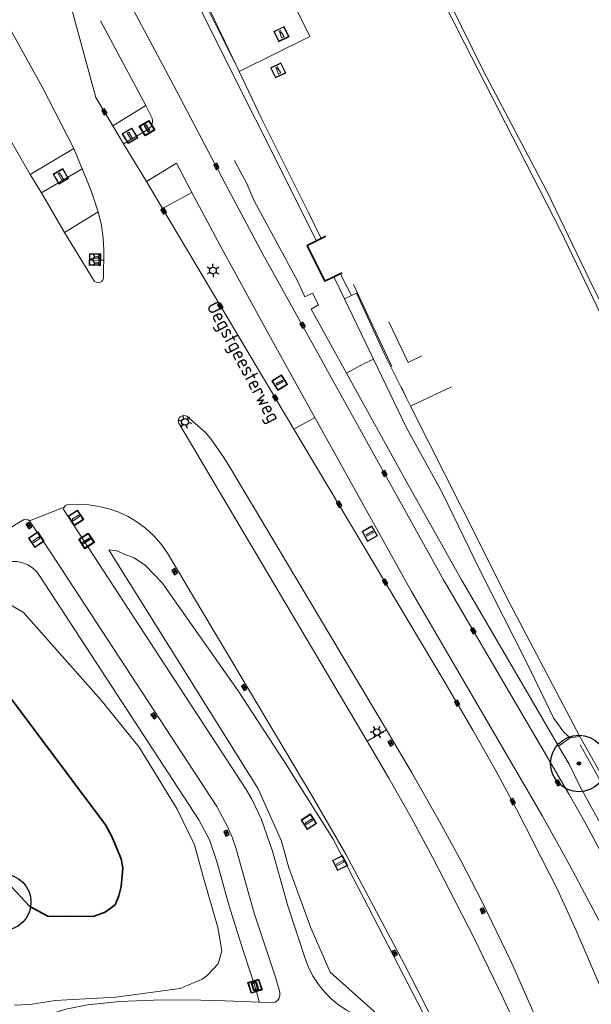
# Model space of a CAD drawing. Header units: metres. Extents: x 92877 to 94117, y 464509 to 465451.
# Tile 97 of 102: x 93494 to 93545, y 465246 to 465333. Entities that reach past the tile are written whole.
import ezdxf
from ezdxf.enums import TextEntityAlignment as Align

# ---------------------------------------------------------------- set-up
doc = ezdxf.new("R2010")
doc.units = ezdxf.units.M
doc.linetypes.add('IE-TERREINAFSCHEIDING', pattern=[10, 8, -2])
doc.layers.get('0').update_dxf_attribs({"linetype": 'CONTINUOUS'})
for name, color, linetype, lineweight in [('B-WE-GK-BESCHOEIING-G', 252, 'GK-BESCHOEIING', 35), ('B-WE-GK-BESCHOEIING_DAMWAND-G', 252, 'GK-BESCHOEIING', 18), ('B-WE-GR-BEPLANTING_CULTUUR-G', 252, 'CONTINUOUS', 18), ('B-WE-GR-BOOM-S', 90, 'CONTINUOUS', 25), ('B-WE-IE-MEUBILAIR_WATERWEGMEUBILAIR_MEERPAAL-S', 252, 'CONTINUOUS', 18), ('B-WE-IE-TERREINAFSCHEIDING-G', 252, 'IE-TERREINAFSCHEIDING', 18), ('B-WE-KL-ET_LS_OV_LICHTMAST-S', 252, 'CONTINUOUS', 25), ('B-WE-OG-TOPOGRAFIE_BEBOUWING-GV', 252, 'CONTINUOUS', 35), ('B-WE-OG-TOPOGRAFIE_STRAATNAAM-T18', 7, 'CONTINUOUS', 18), ('B-WE-OG-TOPOGRAFIE_WATER-GV', 252, 'CONTINUOUS', 18), ('B-WE-OG-WATER_WOONBOOTLOCATIE-G', 252, 'CONTINUOUS', 18), ('B-WE-RI-HWA_KOLK-S', 252, 'CONTINUOUS', 25), ('B-WE-VH-VERHARDING-GV', 252, 'CONTINUOUS', 18), ('B-WE-VW-BEWEGWIJZERING-S', 252, 'CONTINUOUS', 25), ('B-WE-VW-OV_DRAAGCONSTRUCTIE-S', 252, 'CONTINUOUS', 15), ('B-WE-VW-VRI-S', 252, 'CONTINUOUS', 25), ('B-WE-VW-VRI_DRAAGCONSTRUCTIE-S', 252, 'CONTINUOUS', 0)]:
    doc.layers.add(name, color=color, linetype=linetype, lineweight=lineweight)
doc.styles.get("Standard").update_dxf_attribs({"font": 'isocp.shx'})
doc.linetypes.add('GK-BESCHOEIING', pattern='A,30,-5,[1,NLCS.SHX,S=1,R=0,X=0,Y=0],-5', length=40)

# ---------------------------------------------------------------- blocks, each defined once
blk = doc.blocks.new('Q_DRUKKNOPPAAL')
for points in [[(-0.5, 0.5), (0.5, 0.5), (0.5, -0.5), (-0.5, -0.5)], [(-0.08, 0.333), (0.071, 0.333), (0.071, -0.329), (-0.08, -0.329)]]:
    blk.add_lwpolyline(points, close=True)
blk.add_lwpolyline([(-0.442, 0.464), (0.438, 0.464, -0.414214), (0.459, 0.442), (0.459, -0.437, -0.414214), (0.438, -0.459), (-0.442, -0.459, -0.414214), (-0.463, -0.437), (-0.463, 0.442), (-0.463, 0.444), (-0.463, 0.446), (-0.463, 0.448), (-0.462, 0.45), (-0.461, 0.451), (-0.46, 0.453), (-0.459, 0.455), (-0.458, 0.456), (-0.457, 0.457), (-0.456, 0.459), (-0.454, 0.46), (-0.453, 0.461), (-0.451, 0.462), (-0.449, 0.462), (-0.447, 0.463), (-0.446, 0.463), (-0.444, 0.464), (-0.442, 0.464)], format="xyb")
blk = doc.blocks.new('Q_VERKEERSBORDPAAL')
for points in [[(-0.5, 0.5), (0.5, 0.5), (0.5, -0.5), (-0.5, -0.5)], [(-0.08, 0.333), (0.071, 0.333), (0.071, -0.329), (-0.08, -0.329)]]:
    blk.add_lwpolyline(points, close=True)
blk.add_lwpolyline([(-0.442, 0.464), (0.438, 0.464, -0.414214), (0.459, 0.442), (0.459, -0.437, -0.414214), (0.438, -0.459), (-0.442, -0.459, -0.414214), (-0.463, -0.437), (-0.463, 0.442), (-0.463, 0.444), (-0.463, 0.446), (-0.463, 0.448), (-0.462, 0.45), (-0.461, 0.451), (-0.46, 0.453), (-0.459, 0.455), (-0.458, 0.456), (-0.457, 0.457), (-0.456, 0.459), (-0.454, 0.46), (-0.453, 0.461), (-0.451, 0.462), (-0.449, 0.462), (-0.447, 0.463), (-0.446, 0.463), (-0.444, 0.464), (-0.442, 0.464)], format="xyb")
blk = doc.blocks.new('Q_VERKEERSREGELINSTALLATIEPAAL')
for points in [[(-0.5, 0.5), (0.5, 0.5), (0.5, -0.5), (-0.5, -0.5)], [(-0.08, 0.333), (0.071, 0.333), (0.071, -0.329), (-0.08, -0.329)]]:
    blk.add_lwpolyline(points, close=True)
blk.add_lwpolyline([(-0.442, 0.464), (0.438, 0.464, -0.414214), (0.459, 0.442), (0.459, -0.437, -0.414214), (0.438, -0.459), (-0.442, -0.459, -0.414214), (-0.463, -0.437), (-0.463, 0.442), (-0.463, 0.444), (-0.463, 0.446), (-0.463, 0.448), (-0.462, 0.45), (-0.461, 0.451), (-0.46, 0.453), (-0.459, 0.455), (-0.458, 0.456), (-0.457, 0.457), (-0.456, 0.459), (-0.454, 0.46), (-0.453, 0.461), (-0.451, 0.462), (-0.449, 0.462), (-0.447, 0.463), (-0.446, 0.463), (-0.444, 0.464), (-0.442, 0.464)], format="xyb")
blk = doc.blocks.new('Q_LICHTMAST')
for points in [[(-0.26, 0.15), (-0.52, 0.3)], [(0, 0.3), (0, 0.6)], [(0.26, 0.15), (0.52, 0.3)], [(-0.26, -0.15), (-0.52, -0.3)], [(0, -0.3), (0, -0.6)], [(0.26, -0.15), (0.52, -0.3)]]:
    blk.add_lwpolyline(points)
blk.add_circle((0, 0), 0.3)
blk = doc.blocks.new('Q_WEGWIJZER')
for points in [[(-0.5, 0.5), (0.5, 0.5), (0.5, -0.5), (-0.5, -0.5)], [(-0.369, 0.22), (0.358, 0.22), (0.358, -0.214), (-0.369, -0.214)]]:
    blk.add_lwpolyline(points, close=True)
for points in [[(-0.442, 0.464), (0.438, 0.464, -0.414214), (0.459, 0.442), (0.459, -0.437, -0.414214), (0.438, -0.459), (-0.442, -0.459, -0.414214), (-0.463, -0.437), (-0.463, 0.442), (-0.463, 0.444), (-0.463, 0.446), (-0.463, 0.448), (-0.462, 0.45), (-0.461, 0.451), (-0.46, 0.453), (-0.459, 0.455), (-0.458, 0.456), (-0.457, 0.457), (-0.456, 0.459), (-0.454, 0.46), (-0.453, 0.461), (-0.451, 0.462), (-0.449, 0.462), (-0.447, 0.463), (-0.446, 0.463), (-0.444, 0.464), (-0.442, 0.464)], [(-0.287, 0.16), (0.281, 0.16, -0.414214), (0.303, 0.139), (0.303, -0.134, -0.414214), (0.281, -0.156), (-0.287, -0.156, -0.414214), (-0.308, -0.134), (-0.308, 0.139), (-0.308, 0.14), (-0.308, 0.142), (-0.307, 0.144), (-0.307, 0.146), (-0.306, 0.148), (-0.305, 0.149), (-0.304, 0.151), (-0.303, 0.152), (-0.302, 0.154), (-0.3, 0.155), (-0.299, 0.156), (-0.297, 0.157), (-0.296, 0.158), (-0.294, 0.159), (-0.292, 0.159), (-0.29, 0.16), (-0.288, 0.16), (-0.287, 0.16)]]:
    blk.add_lwpolyline(points, format="xyb")
blk = doc.blocks.new('Q_MEERPAAL')
for points in [[(-0.5, 0.5), (0.5, 0.5), (0.5, -0.5), (-0.5, -0.5)], [(-0.076, 0.32), (0.068, 0.32), (0.068, 0.17), (-0.076, 0.17)]]:
    blk.add_lwpolyline(points, close=True)
blk.add_lwpolyline([(-0.442, 0.464), (0.438, 0.464, -0.414214), (0.459, 0.442), (0.459, -0.437, -0.414214), (0.438, -0.459), (-0.442, -0.459, -0.414214), (-0.463, -0.437), (-0.463, 0.442), (-0.463, 0.444), (-0.463, 0.446), (-0.463, 0.448), (-0.462, 0.45), (-0.461, 0.451), (-0.46, 0.453), (-0.459, 0.455), (-0.458, 0.456), (-0.457, 0.457), (-0.456, 0.459), (-0.454, 0.46), (-0.453, 0.461), (-0.451, 0.462), (-0.449, 0.462), (-0.447, 0.463), (-0.446, 0.463), (-0.444, 0.464), (-0.442, 0.464)], format="xyb")
for points in [[(-0.076, 0.124), (-0.136, -0.311)], [(-0.076, 0.124), (0.068, 0.124)], [(0.068, 0.124), (0.122, -0.311)], [(-0.136, -0.311), (0.122, -0.311)]]:
    blk.add_lwpolyline(points)
blk = doc.blocks.new('B-SRI-KOLK_COMBINATIE-SO')
for p, q in [((-1.125, 0), (1.125, 1.5)), ((1.125, 0), (-1.125, 1.5))]:
    blk.add_line(p, q)
at = {"flags": 128}
blk.add_lwpolyline([(-1.125, 0), (1.125, 0), (1.125, 1.5), (-1.125, 1.5)], close=True, dxfattribs=at)
blk = doc.blocks.new('SGR-BOOM_01')
at = {"ltscale": 0.1}
h = blk.add_hatch(color=256, dxfattribs=at)
edge = h.paths.add_edge_path()
edge.add_arc((0, 0), 0.15, 0, 360)
for radius in [2.5, 0.045]:
    blk.add_circle((0, 0), radius)
blk.add_circle((0, 0), 0.15, dxfattribs=at)

msp = doc.modelspace()

# ---------------------------------------------------------------- linework, layer by layer
at = {"layer": 'B-WE-GK-BESCHOEIING-G', "flags": 128}
msp.add_lwpolyline([(93484.214, 465273.278), (93482.952, 465272.38), (93482.064, 465271.291), (93481.927, 465270.04), (93482.542, 465268.876), (93483.592, 465267.301), (93484.611, 465265.664), (93486.161, 465263.96), (93494.784, 465254.712), (93495.531, 465254.297), (93496.46, 465253.8), (93498.403, 465253.815), (93500.408, 465253.798), (93501.476, 465254.193), (93502.36, 465254.843), (93502.681, 465255.624), (93502.909, 465256.468), (93503.049, 465258.065), (93502.9, 465258.913), (93502.073, 465260.894), (93501.518, 465261.901), (93492.481, 465273.978), (93491.64, 465274.518), (93490.327, 465274.874), (93489.294, 465275.039), (93487.756, 465274.832), (93485.838, 465274.284), (93484.451, 465273.418), (93484.214, 465273.278)], dxfattribs=at)
at = {"layer": 'B-WE-GK-BESCHOEIING_DAMWAND-G', "flags": 128}
for points in [[(93533.12, 465289.87), (93537.302, 465281.512), (93543.511, 465269.737)], [(93543.511, 465269.737), (93552.354, 465254.042), (93552.602, 465253.602)]]:
    msp.add_lwpolyline(points, dxfattribs=at)
at = {"layer": 'B-WE-GR-BEPLANTING_CULTUUR-G'}
for p, q in [((93520.201, 465313.615), (93507.436, 465339.088)), ((93522.677, 465308.48), (93521.734, 465310.435)), ((93522.677, 465308.48), (93523.279, 465308.763)), ((93525.252, 465303.14), (93522.677, 465308.48)), ((93541.625, 465268.887), (93542.645, 465269.623)), ((93543.511, 465269.737), (93542.645, 465269.623))]:
    msp.add_line(p, q, dxfattribs=at)
at = {"layer": 'B-WE-GR-BEPLANTING_CULTUUR-G', "flags": 128}
for points in [[(93516.133, 465366.184), (93518.298, 465361.745), (93521.868, 465355.045), (93522.297, 465353.413), (93522.933, 465352.176), (93525.814, 465346.941), (93529.076, 465340.645), (93534.956, 465328.691), (93540.627, 465317.937), (93544.378, 465310.093), (93549.729, 465299.303), (93552.426, 465294.003)], [(93525.252, 465303.14), (93524.4, 465302.74), (93522.845, 465301.909)], [(93542.645, 465269.623), (93542.083, 465270.117), (93541.218, 465271.328), (93538.79, 465276.299), (93534.672, 465284.405), (93531.333, 465291.273), (93528.12, 465297.112), (93525.252, 465303.14)], [(93530.513, 465243.533), (93521.657, 465260.65), (93517.288, 465267.592), (93513.248, 465273.765), (93506.534, 465283.343), (93505.049, 465284.884), (93504.036, 465285.536), (93503.245, 465285.835), (93502.523, 465286.16), (93501.804, 465286.254), (93515.033, 465265.099), (93517.097, 465260.474), (93517.741, 465258.11), (93519.703, 465252.796), (93521.39, 465248.86), (93528.563, 465242.479)], [(93493.438, 465245.947), (93494.844, 465245.998), (93497.064, 465246.354), (93502.437, 465246.651), (93508.127, 465247.415), (93510.071, 465248.242), (93510.512, 465248.582), (93511.49, 465249.605), (93511.814, 465250.759), (93511.461, 465252.825), (93510.193, 465257.206), (93509.376, 465260.134), (93507.84, 465263.31), (93504.477, 465268.787), (93501.102, 465272.981), (93494.251, 465280.711), (93492.817, 465281.568)]]:
    msp.add_lwpolyline(points, dxfattribs=at)
at = {"layer": 'B-WE-IE-TERREINAFSCHEIDING-G'}
for p, q in [((93519.597, 465331.715), (93516.975, 465336.989)), ((93513.343, 465328.605), (93519.597, 465331.715)), ((93528.525, 465298.98), (93532.145, 465300.675))]:
    msp.add_line(p, q, dxfattribs=at)
at = {"layer": 'B-WE-IE-TERREINAFSCHEIDING-G', "flags": 128}
for points in [[(93504.937, 465345.478), (93513.329, 465328.598), (93513.343, 465328.605)], [(93523.459, 465309.739), (93528.167, 465299.689)], [(93528.167, 465299.689), (93528.504, 465298.97), (93528.525, 465298.98)], [(93552.363, 465253.307), (93543.198, 465269.568), (93543.511, 465269.737)]]:
    msp.add_lwpolyline(points, dxfattribs=at)
at = {"layer": 'B-WE-OG-TOPOGRAFIE_BEBOUWING-GV'}
for p, q in [((93520.201, 465313.615), (93520.606, 465313.818)), ((93520.606, 465313.818), (93521.01, 465314.02)), ((93522.306, 465310.719), (93521.734, 465310.435))]:
    msp.add_line(p, q, dxfattribs=at)
at = {"layer": 'B-WE-OG-TOPOGRAFIE_BEBOUWING-GV', "flags": 128}
for points in [[(93521.734, 465310.435), (93520.94, 465310.04), (93519.37, 465313.2), (93520.201, 465313.615)], [(93522.451, 465310.791), (93522.306, 465310.719)]]:
    msp.add_lwpolyline(points, dxfattribs=at)
at = {"layer": 'B-WE-OG-TOPOGRAFIE_WATER-GV'}
for p, q in [((93508.25, 465339.26), (93513.343, 465328.605)), ((93522.306, 465310.719), (93522.505, 465310.317)), ((93522.505, 465310.317), (93523.279, 465308.763)), ((93526.201, 465303.587), (93528.167, 465299.689)), ((93528.167, 465299.689), (93528.525, 465298.98)), ((93528.525, 465298.98), (93533.12, 465289.87))]:
    msp.add_line(p, q, dxfattribs=at)
at = {"layer": 'B-WE-OG-TOPOGRAFIE_WATER-GV', "flags": 128}
for points in [[(93550.252, 465297.426), (93546.768, 465304.125), (93541.804, 465314.525), (93533.29, 465331.112), (93529.616, 465338.413), (93526.055, 465345.626), (93523.616, 465349.97), (93522.787, 465351.58), (93522.287, 465352.443), (93521.846, 465353.363), (93521.555, 465354.765), (93515.691, 465366.599)], [(93513.343, 465328.605), (93515.3, 465324.51), (93519.47, 465316.106), (93520.606, 465313.818)], [(93523.279, 465308.763), (93523.74, 465308.98), (93526.201, 465303.587)]]:
    msp.add_lwpolyline(points, dxfattribs=at)
at = {"layer": 'B-WE-OG-WATER_WOONBOOTLOCATIE-G', "flags": 128}
msp.add_lwpolyline([(93529.517, 465303.418), (93528.293, 465302.845), (93526.608, 465306.453)], dxfattribs=at)
at = {"layer": 'B-WE-VH-VERHARDING-GV'}
for p, q in [((93502.152, 465323.799), (93505.071, 465325.587)), ((93505.071, 465325.587), (93504.877, 465325.975)), ((93505.652, 465324.478), (93505.071, 465325.587)), ((93502.152, 465323.799), (93503.113, 465322.201)), ((93505.138, 465318.852), (93503.113, 465322.201)), ((93494.842, 465319.499), (93498.708, 465321.793)), ((93499.439, 465319.99), (93498.708, 465321.793)), ((93507.794, 465320.491), (93505.138, 465318.852)), ((93509.15, 465317.88), (93507.794, 465320.491)), ((93494.842, 465319.499), (93495.829, 465317.873)), ((93499.439, 465319.99), (93495.829, 465317.873)), ((93505.138, 465318.852), (93506.542, 465316.471)), ((93495.829, 465317.873), (93497.886, 465314.357)), ((93506.542, 465316.471), (93509.15, 465317.88)), ((93500.864, 465316.165), (93497.886, 465314.357)), ((93506.542, 465316.471), (93518.197, 465296.926)), ((93518.197, 465296.926), (93520.037, 465297.976)), ((93494.779, 465288.819), (93497.841, 465290.027)), ((93497.841, 465290.027), (93497.972, 465290.185)), ((93496.64, 465286.064), (93494.779, 465288.819)), ((93524.687, 465269.313), (93526.384, 465270.332))]:
    msp.add_line(p, q, dxfattribs=at)
at = {"layer": 'B-WE-VH-VERHARDING-GV', "flags": 128}
for points in [[(93507.525, 465327.379), (93500.234, 465341.097), (93497.001, 465347.307), (93493.254, 465354.895), (93490.702, 465360.324), (93487.677, 465367.132), (93484.528, 465374.497), (93482.475, 465379.539), (93477.956, 465391.139), (93477.87, 465391.369)], [(93474.754, 465360.563), (93475.723, 465358.097), (93478.856, 465350.727), (93480.922, 465346.182), (93483.049, 465341.662), (93487.485, 465332.698), (93489.798, 465328.268), (93491.267, 465325.649), (93494.842, 465319.499)], [(93498.708, 465321.793), (93495.917, 465327.235), (93491.059, 465335.957), (93489.181, 465339.49), (93486.9, 465343.94), (93483.155, 465351.797)], [(93497.725, 465337.055), (93500.659, 465326.304), (93502.152, 465323.799)], [(93504.877, 465325.975), (93501.079, 465333.093)], [(93507.525, 465327.379), (93512.125, 465318.627), (93515.447, 465312.439), (93519.307, 465305.459), (93521.635, 465301.261)], [(93503.113, 465322.201), (93505.321, 465323.502), (93505.511, 465323.698), (93505.635, 465323.94), (93505.684, 465324.207), (93505.652, 465324.478)], [(93522.845, 465301.909), (93519.723, 465307.557), (93520.373, 465307.936), (93519.828, 465308.977), (93519.158, 465308.645), (93518.516, 465310.07), (93514.662, 465317.148), (93513.962, 465318.794), (93513.553, 465319.542), (93512.922, 465320.735)], [(93500.864, 465316.165), (93500.206, 465318.138), (93499.439, 465319.99)], [(93520.037, 465297.976), (93515.976, 465305.32), (93511.666, 465313.189), (93509.15, 465317.88)], [(93501.375, 465312.752), (93501.304, 465313.861), (93501.144, 465314.961), (93500.864, 465316.165)], [(93497.886, 465314.357), (93500.534, 465310.026), (93500.675, 465309.943), (93501.017, 465309.924)], [(93501.017, 465309.924), (93501.178, 465310.015), (93501.288, 465310.162), (93501.329, 465310.342), (93501.375, 465312.752)], [(93541.625, 465268.887), (93537.721, 465275.568), (93533.028, 465283.588), (93528.142, 465292.327), (93522.845, 465301.909)], [(93521.635, 465301.261), (93531.426, 465283.602), (93536.484, 465274.971), (93542.552, 465264.592), (93544.031, 465262.007), (93547.798, 465254.964), (93548.238, 465254.062), (93548.997, 465252.225), (93549.497, 465249.785)], [(93508.112, 465298.034), (93507.988, 465297.872), (93507.944, 465297.673), (93507.988, 465297.474), (93524.687, 465269.313)], [(93526.384, 465270.332), (93512.517, 465293.561), (93511.977, 465294.417), (93510.84, 465296.09), (93510.353, 465296.658), (93508.708, 465298.094), (93508.505, 465298.149), (93508.296, 465298.129), (93508.112, 465298.034)], [(93547.61, 465247.466), (93546.968, 465249.316), (93545.853, 465252.059), (93545.44, 465252.981), (93542.632, 465258.305), (93540.211, 465262.665), (93533.966, 465273.361), (93528.589, 465282.566), (93520.037, 465297.976)], [(93518.197, 465296.926), (93531.504, 465274.618), (93534.038, 465270.292), (93536.001, 465266.809), (93537.903, 465263.306), (93541.519, 465256.176), (93543.182, 465252.544), (93545.171, 465247.965), (93546.173, 465245.701)], [(93528.006, 465242.335), (93525.79, 465243.81), (93522.831, 465245.526), (93522.131, 465245.99), (93521.482, 465246.523), (93520.891, 465247.119), (93520.363, 465247.772), (93519.905, 465248.476), (93519.521, 465249.223), (93519.215, 465250.005), (93517.646, 465254.745), (93516.291, 465259.574), (93515.32, 465262.396), (93514.454, 465264.185), (93513.955, 465265.052), (93497.793, 465289.827), (93497.841, 465290.027)], [(93497.972, 465290.185), (93498.158, 465290.271), (93499.118, 465290.287), (93500.029, 465290.238), (93500.931, 465290.103), (93501.816, 465289.884), (93502.677, 465289.583), (93503.505, 465289.201), (93504.294, 465288.743), (93505.055, 465288.176), (93505.777, 465287.5), (93506.431, 465286.759), (93507.01, 465285.958), (93519.782, 465264.516), (93522.792, 465259.31), (93527.954, 465249.62), (93529.784, 465246.032), (93530.902, 465243.738)], [(93472.96, 465272.591), (93491.916, 465287.434), (93493.598, 465288.528), (93494.243, 465288.926), (93494.431, 465288.965)], [(93494.431, 465288.965), (93494.62, 465288.927), (93494.779, 465288.819)], [(93515.115, 465246.205), (93516.272, 465246.154), (93516.522, 465246.223), (93516.735, 465246.37), (93516.886, 465246.581), (93516.958, 465246.83), (93516.942, 465247.088), (93516.553, 465248.432), (93514.683, 465254.098), (93513.05, 465259.89), (93512.72, 465260.831), (93512.324, 465261.755), (93511.362, 465263.537), (93496.64, 465286.064)], [(93470.918, 465266.647), (93471.059, 465266.776), (93471.256, 465268.728), (93491.825, 465284.791), (93492.257, 465285.022), (93492.722, 465285.173), (93493.208, 465285.239), (93493.697, 465285.219), (93494.175, 465285.113), (93494.627, 465284.925)], [(93494.627, 465284.925), (93495.038, 465284.659), (93495.396, 465284.326), (93495.69, 465283.934), (93509.781, 465262.354), (93510.714, 465260.587), (93511.374, 465258.675), (93512.435, 465254.819), (93513.626, 465250.974), (93514.872, 465247.174), (93515.115, 465246.205)], [(93541.639, 465240.128), (93539.872, 465244.251), (93537.444, 465249.732), (93534.84, 465255.163), (93532.994, 465258.695), (93531.082, 465262.206), (93528.599, 465266.562), (93526.384, 465270.332)], [(93524.687, 465269.313), (93526.59, 465266.052), (93528.579, 465262.572), (93530.471, 465259.064), (93534.123, 465251.944), (93536.716, 465246.557), (93538.407, 465242.933), (93540.406, 465238.612)], [(93550.858, 465251.458), (93549.585, 465253.616), (93549.171, 465254.553), (93547.824, 465257.215), (93547.147, 465258.726), (93543.516, 465265.345), (93542.565, 465267.278), (93541.625, 465268.887)], [(93515.115, 465246.205), (93512.061, 465246.338), (93508.888, 465246.414), (93505.767, 465246.385), (93502.761, 465246.287), (93499.927, 465245.98), (93498.006, 465245.582), (93496.003, 465244.963)]]:
    msp.add_lwpolyline(points, dxfattribs=at)

# ---------------------------------------------------------------- block references
at = {"layer": 'B-WE-GR-BOOM-S'}
for p, rotation in [((93543.422, 465267.347), 116), ((93492.409, 465255.057), 133)]:
    msp.add_blockref('SGR-BOOM_01', p, dxfattribs=dict(at, rotation=rotation))
at = {"layer": 'B-WE-IE-MEUBILAIR_WATERWEGMEUBILAIR_MEERPAAL-S', "rotation": 26}
for p in [(93517.09, 465331.91), (93516.8, 465328.7)]:
    msp.add_blockref('Q_MEERPAAL', p, dxfattribs=at)
at = {"layer": 'B-WE-KL-ET_LS_OV_LICHTMAST-S'}
for p, rotation in [((93500.717, 465311.922), 89), ((93511.022, 465310.988), 121), ((93508.553, 465297.584), 139), ((93525.536, 465270.117), 30.99999999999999)]:
    msp.add_blockref('Q_LICHTMAST', p, dxfattribs=dict(at, rotation=rotation))
at = {"layer": 'B-WE-RI-HWA_KOLK-S'}
for p, xscale, yscale, zscale, rotation in [((93501.546, 465325.103), 0.2, 0.2, 0.2, 121), ((93511.463, 465320.275), 0.2, 0.2, 0.2, 118), ((93506.794, 465316.328), 0.2, 0.2, 0.2, 121), ((93511.813, 465307.907), 0.2, 0.2, 0.2, 121), ((93519.097, 465306.218), 0.1999999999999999, 0.1999999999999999, 0.1999999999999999, 119), ((93516.679, 465299.784), 0.2, 0.2, 0.2, 121), ((93526.344, 465293.096), 0.1999999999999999, 0.1999999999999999, 0.1999999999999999, 119), ((93522.326, 465290.364), 0.2, 0.2, 0.2, 121), ((93494.85, 465288.478), 0.1999999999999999, 0.1999999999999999, 0.1999999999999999, 124), ((93507.756, 465284.4), 0.2, 0.2, 0.2, 121), ((93526.401, 465283.471), 0.2, 0.2, 0.2, 121), ((93534.208, 465279.153), 0.2, 0.2, 0.2, 120), ((93513.915, 465274.138), 0.2, 0.2, 0.2, 121), ((93532.775, 465272.757), 0.2, 0.2, 0.2, 120), ((93505.906, 465271.646), 0.2000000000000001, 0.2000000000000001, 0.2000000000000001, 123), ((93526.887, 465269.209), 0.2, 0.2, 0.2, 120), ((93541.693, 465265.696), 0.2, 0.2, 0.2, 120), ((93537.697, 465264.037), 0.1999999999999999, 0.1999999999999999, 0.1999999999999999, 119), ((93512.357, 465261.245), 0.2000000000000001, 0.2000000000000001, 0.2000000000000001, 113), ((93535.043, 465254.371), 0.2000000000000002, 0.2000000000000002, 0.2000000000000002, 116), ((93527.244, 465250.632), 0.2, 0.2, 0.2, 118)]:
    msp.add_blockref('B-SRI-KOLK_COMBINATIE-SO', p, dxfattribs=dict(at, xscale=xscale, yscale=yscale, zscale=zscale, rotation=rotation))
at = {"layer": 'B-WE-VW-BEWEGWIJZERING-S', "rotation": 108}
msp.add_blockref('Q_WEGWIJZER', (93514.743, 465247.63), dxfattribs=at)
at = {"layer": 'B-WE-VW-OV_DRAAGCONSTRUCTIE-S'}
for p, rotation in [((93524.903, 465287.688), 119), ((93495.383, 465287.156), 123.9999999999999), ((93519.514, 465262.183), 122), ((93522.282, 465258.533), 117)]:
    msp.add_blockref('Q_VERKEERSBORDPAAL', p, dxfattribs=dict(at, rotation=rotation))
at = {"layer": 'B-WE-VW-VRI-S'}
for p, rotation in [((93505.189, 465323.586), 30.99999999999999), ((93499.83, 465287.052), 123)]:
    msp.add_blockref('Q_DRUKKNOPPAAL', p, dxfattribs=dict(at, rotation=rotation))
at = {"layer": 'B-WE-VW-VRI_DRAAGCONSTRUCTIE-S'}
for p, rotation in [((93503.674, 465322.91), 30.99999999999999), ((93497.555, 465319.318), 29.99999999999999), ((93500.58, 465311.961), 89), ((93516.929, 465301.061), 121), ((93498.886, 465289.085), 123)]:
    msp.add_blockref('Q_VERKEERSREGELINSTALLATIEPAAL', p, dxfattribs=dict(at, rotation=rotation))

# ---------------------------------------------------------------- texts
at = {"layer": 'B-WE-OG-TOPOGRAFIE_STRAATNAAM-T18'}
msp.add_text('Oegstgeesterweg', height=1.25, rotation=-62, dxfattribs=at).set_placement((93513.592, 465302.814), align=Align.MIDDLE)

doc.saveas('drawing.dxf')
